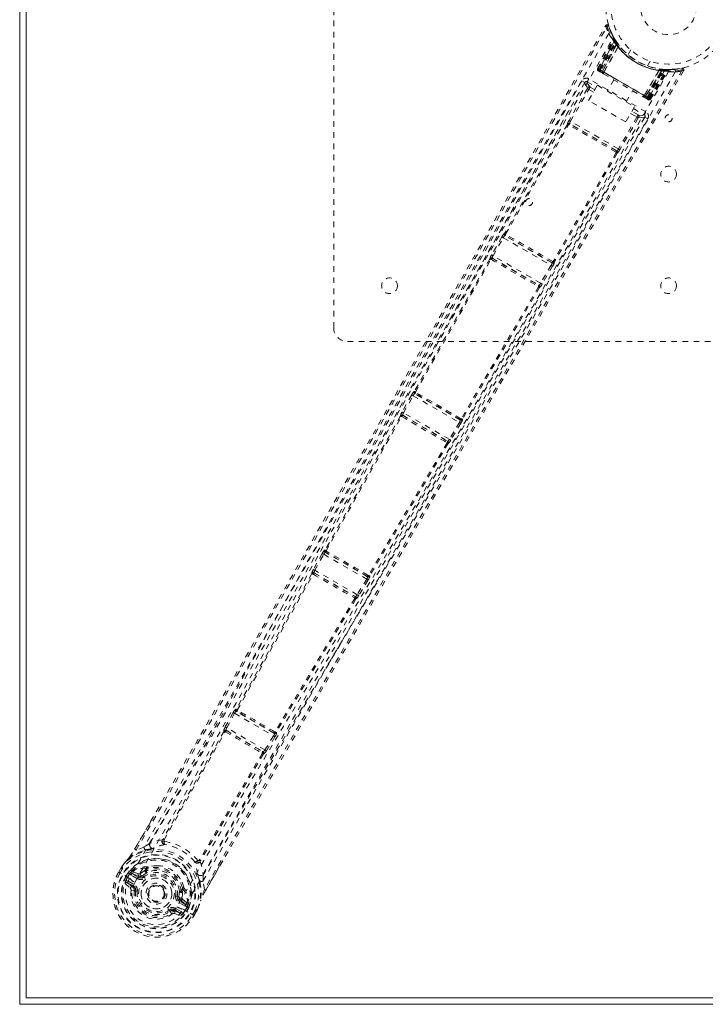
# Model space of a CAD drawing. Header units: inches. Extents: x 25.5 to 109, y 42.4 to 78.2.
# Tile 1 of 6: x 25.5 to 37.8, y 42.4 to 60.1. Entities that reach past the tile are written whole.
import ezdxf

# ---------------------------------------------------------------- set-up
doc = ezdxf.new("R2010")
doc.units = ezdxf.units.IN
doc.header["$MEASUREMENT"] = 0
doc.linetypes.add('SLD-Dashed', pattern=[0.075, 0.05, -0.025])
doc.linetypes.add('SLD-Solid', pattern=[0])

msp = doc.modelspace()

# ---------------------------------------------------------------- linework, layer by layer
at = {"color": 7, "linetype": 'SLD-Solid', "lineweight": 15}
for p, q in [((25.504, 42.416), (25.504, 78.166)), ((25.622, 42.534), (25.622, 78.048)), ((25.622, 78.048), (25.622, 42.534)), ((108.886, 42.534), (25.622, 42.534)), ((25.622, 42.534), (108.886, 42.534)), ((109.004, 42.416), (25.504, 42.416))]:
    msp.add_line(p, q, dxfattribs=at)
at = {"color": 7, "linetype": 'SLD-Dashed', "lineweight": 0}
for p, q in [((31.129, 54.541), (31.129, 66.041)), ((35.857, 59.182), (36.142, 59.717)), ((35.869, 59.175), (36.15, 59.703)), ((36.162, 59.688), (35.883, 59.163)), ((35.885, 59.166), (36.16, 59.685)), ((35.891, 59.163), (36.169, 59.646)), ((35.902, 59.156), (36.178, 59.633)), ((36.149, 59.732), (36.141, 59.746)), ((36.15, 59.703), (36.142, 59.717)), ((36.152, 59.726), (36.144, 59.739)), ((36.2, 59.651), (36.16, 59.714)), ((36.202, 59.62), (36.16, 59.685)), ((36.189, 59.616), (36.213, 59.633)), ((36.194, 59.66), (36.193, 59.662)), ((36.201, 59.65), (36.2, 59.651)), ((36.202, 59.648), (36.201, 59.65)), ((36.189, 59.616), (35.919, 59.147)), ((35.942, 59.133), (36.202, 59.62)), ((36.203, 59.619), (35.944, 59.132)), ((35.967, 59.118), (36.225, 59.575)), ((36.227, 59.571), (35.97, 59.117)), ((36.202, 59.62), (36.203, 59.619)), ((36.227, 59.571), (36.225, 59.575)), ((36.244, 59.592), (36.24, 59.597)), ((36.45, 59.516), (36.402, 59.432)), ((36.748, 59.232), (36.797, 59.316)), ((35.857, 59.182), (35.869, 59.175)), ((35.902, 59.156), (35.869, 59.175)), ((35.885, 59.166), (35.942, 59.133)), ((36.77, 58.655), (35.891, 59.163)), ((35.896, 59.126), (35.943, 59.099)), ((35.902, 59.156), (36.759, 58.662)), ((36.743, 58.671), (35.919, 59.147)), ((35.944, 59.132), (35.942, 59.133)), ((35.967, 59.118), (35.97, 59.117)), ((36.691, 58.7), (36.956, 59.15)), ((36.961, 59.15), (36.694, 58.699)), ((36.718, 58.685), (37.01, 59.153)), ((37.011, 59.153), (36.719, 58.685)), ((36.743, 58.671), (37.014, 59.14)), ((36.759, 58.662), (37.035, 59.138)), ((37.05, 59.137), (36.77, 58.655)), ((36.774, 58.648), (37.089, 59.152)), ((36.777, 58.651), (37.088, 59.149)), ((36.793, 58.642), (37.109, 59.149)), ((36.804, 58.635), (37.126, 59.149)), ((36.961, 59.15), (36.956, 59.15)), ((36.986, 59.174), (37.02, 59.171)), ((37.01, 59.153), (37.011, 59.153)), ((37.088, 59.149), (37.011, 59.153)), ((37.017, 59.169), (37.014, 59.14)), ((37.035, 59.167), (37.037, 59.167)), ((37.039, 59.167), (37.037, 59.167)), ((37.114, 59.163), (37.039, 59.167)), ((37.052, 59.166), (37.05, 59.137)), ((37.106, 59.164), (37.227, 59.168)), ((37.126, 59.149), (37.109, 59.149)), ((37.15, 59.164), (37.135, 59.163)), ((37.253, 59.17), (37.229, 59.166)), ((37.235, 59.169), (37.366, 59.189)), ((37.398, 59.144), (37.373, 59.159)), ((35.629, 58.935), (35.577, 58.964)), ((35.628, 58.932), (35.627, 58.931)), ((35.636, 58.943), (35.629, 58.935)), ((35.636, 58.943), (35.63, 58.935)), ((35.67, 58.946), (35.834, 58.851)), ((36.723, 58.407), (35.7, 58.998)), ((36.147, 58.981), (36.031, 58.78)), ((35.674, 58.825), (35.346, 58.253)), ((35.372, 58.238), (35.7, 58.81)), ((35.696, 58.611), (35.853, 58.883)), ((35.783, 58.762), (35.7, 58.81)), ((35.806, 58.801), (35.721, 58.85)), ((35.853, 58.883), (36.519, 58.498)), ((36.369, 58.585), (36.485, 58.786)), ((36.362, 58.226), (35.696, 58.611)), ((36.689, 58.668), (36.736, 58.641)), ((36.691, 58.7), (36.694, 58.699)), ((36.719, 58.685), (36.718, 58.685)), ((36.719, 58.685), (36.777, 58.651)), ((36.804, 58.635), (36.77, 58.655)), ((36.793, 58.642), (36.804, 58.635)), ((36.519, 58.498), (36.362, 58.226)), ((36.584, 58.352), (36.472, 58.417)), ((36.5, 58.466), (36.693, 58.355)), ((36.229, 57.743), (35.372, 58.238)), ((36.561, 58.314), (36.229, 57.743)), ((36.586, 58.299), (36.255, 57.728)), ((36.449, 58.378), (36.561, 58.314)), ((36.702, 58.311), (36.702, 58.312)), ((36.704, 58.315), (36.707, 58.325)), ((36.704, 58.314), (36.708, 58.324)), ((36.756, 58.284), (36.704, 58.314)), ((35.316, 58.183), (34.189, 56.228)), ((34.208, 56.216), (35.334, 58.172)), ((35.316, 58.184), (35.316, 58.183)), ((35.357, 58.195), (35.356, 58.195)), ((36.2, 57.708), (35.356, 58.195)), ((36.2, 57.708), (36.199, 57.708)), ((36.191, 57.678), (35.06, 55.724)), ((36.21, 57.667), (35.08, 55.714)), ((36.21, 57.667), (36.21, 57.667)), ((34.142, 56.167), (33.959, 55.845)), ((33.985, 55.83), (34.168, 56.152)), ((34.168, 56.152), (35.025, 55.657)), ((34.189, 56.228), (34.185, 56.228)), ((34.196, 56.188), (34.2, 56.187)), ((35.041, 55.7), (34.196, 56.188)), ((34.204, 56.186), (34.204, 56.186)), ((33.929, 55.774), (32.574, 53.398)), ((32.593, 53.385), (33.947, 55.763)), ((33.928, 55.776), (33.929, 55.774)), ((33.97, 55.786), (33.969, 55.787)), ((33.969, 55.787), (34.808, 55.303)), ((33.974, 55.783), (33.973, 55.783)), ((34.837, 55.338), (33.985, 55.83)), ((35.025, 55.657), (34.837, 55.338)), ((35.051, 55.642), (34.863, 55.322)), ((35.036, 55.705), (35.036, 55.705)), ((35.039, 55.703), (35.041, 55.7)), ((35.08, 55.714), (35.082, 55.71)), ((34.798, 55.272), (33.416, 52.91)), ((34.817, 55.262), (33.436, 52.9)), ((34.802, 55.305), (34.802, 55.305)), ((34.808, 55.303), (34.806, 55.303)), ((34.819, 55.262), (34.817, 55.262)), ((42.879, 54.291), (31.379, 54.291)), ((32.526, 53.336), (32.355, 53.028)), ((32.381, 53.014), (32.552, 53.321)), ((32.552, 53.321), (33.381, 52.843)), ((32.574, 53.398), (32.569, 53.398)), ((32.58, 53.357), (32.585, 53.357)), ((33.398, 52.885), (32.58, 53.357)), ((32.589, 53.356), (32.589, 53.355)), ((32.325, 52.958), (30.975, 50.554)), ((30.993, 50.542), (32.344, 52.945)), ((32.324, 52.959), (32.325, 52.958)), ((32.366, 52.969), (32.365, 52.971)), ((32.365, 52.971), (33.171, 52.506)), ((32.37, 52.967), (32.37, 52.967)), ((33.2, 52.54), (32.381, 53.014)), ((33.381, 52.843), (33.2, 52.54)), ((33.407, 52.828), (33.226, 52.525)), ((33.392, 52.892), (33.392, 52.892)), ((33.396, 52.889), (33.398, 52.885)), ((33.436, 52.9), (33.439, 52.896)), ((33.16, 52.474), (31.753, 50.103)), ((33.18, 52.464), (31.774, 50.093)), ((33.165, 52.508), (33.165, 52.508)), ((33.171, 52.506), (33.169, 52.506)), ((33.181, 52.464), (33.18, 52.464)), ((30.925, 50.493), (30.767, 50.206)), ((30.793, 50.192), (30.951, 50.479)), ((30.951, 50.479), (31.72, 50.035)), ((30.975, 50.554), (30.967, 50.555)), ((30.979, 50.515), (30.986, 50.514)), ((31.737, 50.077), (30.979, 50.515)), ((30.738, 50.136), (30.74, 50.134)), ((30.781, 50.146), (30.779, 50.148)), ((30.779, 50.148), (31.519, 49.721)), ((31.55, 49.755), (30.793, 50.192)), ((31.72, 50.035), (31.55, 49.755)), ((31.746, 50.019), (31.576, 49.739)), ((31.733, 50.083), (31.737, 50.077)), ((31.774, 50.093), (31.778, 50.087)), ((31.519, 49.721), (31.517, 49.721)), ((31.53, 49.679), (31.527, 49.68)), ((29.327, 47.644), (29.187, 47.385)), ((29.383, 47.702), (29.372, 47.704)), ((29.383, 47.664), (29.394, 47.662)), ((30.067, 47.27), (29.383, 47.664)), ((29.404, 47.682), (29.404, 47.682)), ((29.213, 47.371), (29.353, 47.63)), ((29.353, 47.63), (30.051, 47.226)), ((29.164, 47.31), (28.071, 45.378)), ((28.09, 45.364), (29.183, 47.296)), ((29.161, 47.313), (29.164, 47.31)), ((29.187, 47.385), (29.174, 47.36)), ((29.191, 47.298), (29.191, 47.298)), ((29.205, 47.322), (29.202, 47.325)), ((29.202, 47.325), (29.863, 46.943)), ((29.897, 46.975), (29.213, 47.371)), ((30.099, 47.289), (30.107, 47.28)), ((30.051, 47.226), (29.897, 46.975)), ((30.077, 47.211), (29.923, 46.96)), ((30.059, 47.278), (30.067, 47.27)), ((29.863, 46.943), (29.859, 46.944)), ((29.923, 46.96), (29.907, 46.936)), ((29.848, 46.912), (28.721, 44.999)), ((29.869, 46.902), (28.742, 44.99)), ((29.874, 46.902), (29.869, 46.902)), ((27.563, 45.195), (27.85, 45.693)), ((28.059, 45.364), (28.059, 45.364)), ((28.09, 45.364), (28.089, 45.363)), ((27.73, 45.233), (27.589, 45.181)), ((28.72, 44.999), (28.721, 44.999)), ((27.277, 44.786), (27.316, 44.853)), ((27.318, 44.853), (27.278, 44.785)), ((27.342, 44.838), (27.303, 44.772)), ((27.316, 44.853), (27.316, 44.853)), ((27.344, 44.895), (27.317, 44.852)), ((27.341, 44.893), (27.343, 44.897)), ((27.75, 44.819), (27.665, 44.761)), ((27.769, 44.852), (27.75, 44.819)), ((27.788, 44.838), (27.768, 44.805)), ((27.785, 44.871), (27.805, 44.881)), ((28.737, 44.973), (28.737, 44.973)), ((29.142, 44.986), (28.838, 44.459)), ((27.277, 44.786), (27.28, 44.784)), ((27.326, 44.758), (27.28, 44.784)), ((27.472, 44.673), (27.326, 44.758)), ((27.408, 44.711), (27.444, 44.773)), ((27.469, 44.757), (27.433, 44.696)), ((27.438, 44.693), (27.433, 44.696)), ((27.477, 44.759), (27.438, 44.693)), ((27.438, 44.693), (27.438, 44.693)), ((27.444, 44.773), (27.445, 44.774)), ((27.445, 44.774), (27.47, 44.758)), ((27.47, 44.758), (27.486, 44.779)), ((27.47, 44.758), (27.485, 44.772)), ((27.472, 44.673), (27.472, 44.673)), ((27.485, 44.772), (27.477, 44.759)), ((27.505, 44.79), (27.501, 44.789)), ((27.613, 44.667), (27.502, 44.732)), ((27.505, 44.79), (27.519, 44.795)), ((27.505, 44.79), (27.505, 44.79)), ((27.516, 44.758), (27.641, 44.715)), ((27.628, 44.693), (27.516, 44.758)), ((27.519, 44.795), (27.519, 44.795)), ((27.519, 44.795), (27.519, 44.795)), ((27.63, 44.755), (27.519, 44.795)), ((27.641, 44.715), (27.628, 44.693)), ((27.788, 44.778), (27.709, 44.723)), ((27.709, 44.723), (27.727, 44.7)), ((27.392, 44.578), (27.483, 44.498)), ((27.527, 44.518), (27.436, 44.594)), ((27.436, 44.594), (27.537, 44.536)), ((27.451, 44.62), (27.552, 44.562)), ((27.527, 44.518), (27.537, 44.536)), ((27.814, 44.47), (27.819, 44.478)), ((27.819, 44.478), (27.826, 44.491)), ((28.397, 44.442), (28.417, 44.475)), ((28.438, 44.466), (28.419, 44.433)), ((28.445, 44.512), (28.446, 44.489)), ((28.813, 44.475), (28.787, 44.623)), ((27.498, 44.458), (27.557, 44.45)), ((27.557, 44.45), (27.558, 44.458)), ((27.581, 44.447), (27.557, 44.45)), ((28.327, 44.353), (28.356, 44.349)), ((28.356, 44.349), (28.364, 44.445)), ((28.356, 44.349), (28.357, 44.327)), ((28.383, 44.286), (28.371, 44.265)), ((28.383, 44.286), (28.483, 44.2)), ((28.423, 44.297), (28.513, 44.22)), ((28.75, 44.284), (28.744, 44.267)), ((28.27, 44.089), (28.28, 44.107)), ((28.28, 44.107), (28.381, 44.049)), ((28.295, 44.133), (28.396, 44.075)), ((28.468, 44.174), (28.356, 44.239)), ((28.483, 44.2), (28.371, 44.265)), ((28.432, 44.119), (28.431, 44.119)), ((28.432, 44.119), (28.558, 44.047)), ((28.504, 44.166), (28.466, 44.1)), ((28.471, 44.097), (28.506, 44.159)), ((28.532, 44.145), (28.496, 44.082)), ((28.511, 44.18), (28.504, 44.166)), ((28.506, 44.16), (28.511, 44.18)), ((28.506, 44.16), (28.533, 44.146)), ((28.516, 44.207), (28.513, 44.22)), ((28.517, 44.202), (28.517, 44.207)), ((28.533, 44.146), (28.532, 44.145)), ((28.688, 44.115), (28.69, 44.119)), ((28.196, 44.082), (28.182, 44.101)), ((28.381, 44.049), (28.27, 44.089)), ((28.274, 44.041), (28.389, 44.002)), ((28.466, 44.1), (28.471, 44.097)), ((28.558, 44.047), (28.578, 44.035)), ((28.578, 44.035), (28.624, 44.008)), ((28.602, 44.022), (28.64, 44.089)), ((28.624, 44.008), (28.627, 44.007)), ((28.626, 44.007), (28.665, 44.076)), ((28.627, 44.007), (28.665, 44.074)), ((28.666, 44.074), (28.665, 44.074))]:
    msp.add_line(p, q, dxfattribs=at)
at = {"color": 7, "linetype": 'SLD-Dashed', "lineweight": 0, "flags": 128}
for points in [[(36.057, 59.81), (34.833, 57.696), (33.616, 55.579), (32.408, 53.459), (31.211, 51.335), (30.278, 49.664), (29.348, 47.993), (28.416, 46.328), (27.472, 44.673)], [(27.589, 45.181), (28.26, 46.336), (28.937, 47.509), (29.624, 48.704), (30.283, 49.854), (30.961, 51.04), (31.638, 52.227), (32.282, 53.357), (32.852, 54.359), (33.251, 55.06), (33.906, 56.211), (34.471, 57.204), (35.011, 58.151), (35.529, 59.062), (36.027, 59.937)], [(27.85, 45.693), (29.688, 48.875), (31.796, 52.565), (33.898, 56.258), (36.001, 59.951)], [(36.001, 59.951), (36.001, 59.951), (36.003, 59.95), (36.008, 59.947), (36.017, 59.942), (36.022, 59.939), (36.027, 59.936)], [(36.052, 59.944), (36.048, 59.951), (36.043, 59.957), (36.036, 59.962), (36.028, 59.965), (36.021, 59.965), (36.013, 59.963), (36.007, 59.959), (36.002, 59.953)], [(27.565, 44.6), (28.524, 46.281), (29.471, 47.974), (30.413, 49.672), (31.36, 51.37), (32.313, 53.067), (33.573, 55.284), (34.844, 57.498), (36.123, 59.708)], [(36.141, 59.746), (36.142, 59.745), (36.143, 59.744)], [(36.24, 59.597), (36.24, 59.596), (36.24, 59.594), (36.239, 59.591), (36.237, 59.588), (36.235, 59.585), (36.232, 59.582), (36.229, 59.578), (36.225, 59.575)], [(37.127, 59.129), (35.91, 57.017), (34.688, 54.909), (33.457, 52.808), (32.216, 50.715), (31.236, 49.076), (30.255, 47.441), (29.28, 45.805), (28.322, 44.163)], [(37.248, 59.122), (36.029, 57.006), (34.805, 54.893), (33.573, 52.787), (32.331, 50.688), (31.35, 49.044), (30.369, 47.404), (29.393, 45.764), (28.431, 44.119)], [(37.373, 59.159), (36.9, 58.352), (36.409, 57.513), (35.899, 56.643), (35.511, 55.98), (35.459, 55.892), (35.407, 55.803), (35.355, 55.714), (35.303, 55.625), (35.251, 55.536), (35.188, 55.429), (35.003, 55.112), (34.833, 54.823), (34.68, 54.561), (34.543, 54.327), (34.286, 53.889), (34.062, 53.505), (33.73, 52.938), (33.427, 52.421), (33.153, 51.953), (32.846, 51.428), (32.533, 50.893), (31.929, 49.858), (31.287, 48.756), (30.667, 47.691), (30.045, 46.617), (29.421, 45.534), (28.813, 44.475)], [(37.398, 59.144), (35.251, 55.477), (33.104, 51.809), (30.962, 48.139), (29.142, 44.986)], [(35.891, 59.163), (35.878, 59.17), (35.867, 59.176), (35.862, 59.179), (35.859, 59.181), (35.857, 59.182)], [(35.88, 59.135), (35.881, 59.135), (35.883, 59.134), (35.885, 59.132), (35.888, 59.131)], [(35.919, 59.147), (35.912, 59.151), (35.905, 59.154), (35.899, 59.158), (35.894, 59.161), (35.889, 59.163), (35.886, 59.165), (35.885, 59.166), (35.885, 59.166)], [(35.904, 59.121), (35.903, 59.122), (35.901, 59.123), (35.898, 59.125)], [(35.944, 59.132), (35.946, 59.131), (35.951, 59.128), (35.958, 59.123), (35.967, 59.118)], [(35.961, 59.089), (35.959, 59.092), (35.96, 59.099), (35.963, 59.109), (35.967, 59.118)], [(35.97, 59.117), (36.149, 59.014), (36.331, 58.909), (36.512, 58.804), (36.691, 58.7)], [(36.972, 59.174), (36.971, 59.174), (36.969, 59.173), (36.968, 59.171), (36.966, 59.168), (36.964, 59.164), (36.963, 59.16), (36.962, 59.155), (36.961, 59.15)], [(37.07, 59.165), (37.06, 59.165), (37.051, 59.164)], [(35.577, 58.964), (35.274, 58.433), (34.954, 57.871), (34.617, 57.278), (34.262, 56.655), (33.895, 56.01), (33.846, 55.923), (33.796, 55.836), (33.746, 55.748), (33.696, 55.66), (33.646, 55.571), (33.582, 55.46), (33.392, 55.125), (33.222, 54.827), (33.073, 54.566), (32.946, 54.342), (32.875, 54.218), (32.814, 54.109), (32.76, 54.015), (32.715, 53.936), (32.679, 53.872), (32.651, 53.823), (32.586, 53.71), (32.5, 53.558), (32.242, 53.104), (32.003, 52.686), (31.889, 52.486), (31.781, 52.295), (31.677, 52.114), (31.549, 51.888), (31.419, 51.66), (31.292, 51.438), (31.169, 51.221), (30.615, 50.249), (30.024, 49.216), (29.457, 48.227), (28.882, 47.225), (28.301, 46.217), (27.73, 45.233)], [(35.629, 58.935), (33.687, 55.522), (31.744, 52.11), (29.798, 48.701), (27.838, 45.3)], [(35.629, 58.935), (35.635, 58.898), (35.68, 58.839)], [(35.7, 58.998), (35.689, 58.978), (35.679, 58.962), (35.673, 58.95), (35.67, 58.946)], [(35.721, 58.85), (35.676, 58.909), (35.67, 58.946)], [(35.955, 59.092), (35.956, 59.092), (35.957, 59.091), (35.959, 59.09), (35.961, 59.089)], [(35.962, 59.088), (36.138, 58.987), (36.316, 58.884), (36.495, 58.78), (36.671, 58.679)], [(35.674, 58.825), (35.677, 58.824), (35.683, 58.82), (35.691, 58.815), (35.7, 58.81)], [(36.694, 58.699), (36.691, 58.694), (36.688, 58.69), (36.684, 58.686), (36.681, 58.683), (36.678, 58.68), (36.675, 58.679), (36.673, 58.678), (36.671, 58.679)], [(36.671, 58.679), (36.673, 58.677), (36.675, 58.676), (36.677, 58.675), (36.677, 58.675)], [(36.694, 58.699), (36.703, 58.694), (36.71, 58.69), (36.715, 58.687), (36.718, 58.685)], [(36.777, 58.651), (36.776, 58.651), (36.775, 58.652), (36.772, 58.654), (36.768, 58.656), (36.762, 58.659), (36.756, 58.663), (36.75, 58.667), (36.743, 58.671)], [(36.744, 58.637), (36.747, 58.635), (36.75, 58.633), (36.751, 58.632), (36.752, 58.632)], [(36.759, 58.662), (36.771, 58.654), (36.782, 58.648), (36.789, 58.644), (36.793, 58.642)], [(35.347, 58.439), (35.127, 58.054), (34.845, 57.558), (34.582, 57.096), (34.339, 56.668), (34.118, 56.281), (33.916, 55.926), (33.733, 55.604), (33.569, 55.315), (33.344, 54.92), (33.197, 54.662)], [(36.693, 58.355), (36.694, 58.356), (36.696, 58.36), (36.698, 58.365), (36.702, 58.371), (36.707, 58.379), (36.712, 58.388), (36.717, 58.397), (36.723, 58.407)], [(28.787, 44.623), (29.165, 45.28), (29.562, 45.968), (29.978, 46.687), (30.412, 47.436), (30.84, 48.172), (31.201, 48.792), (31.546, 49.384), (31.917, 50.019), (32.314, 50.698), (32.436, 50.906), (32.56, 51.118), (32.686, 51.334), (32.796, 51.522), (32.885, 51.675), (32.979, 51.835), (33.077, 52.002), (33.179, 52.177), (33.386, 52.53), (33.609, 52.91), (33.847, 53.317), (33.894, 53.397), (33.906, 53.417), (33.914, 53.432), (33.926, 53.452), (33.941, 53.477), (33.959, 53.508), (33.98, 53.544), (34.054, 53.67), (34.152, 53.837), (34.253, 54.01), (34.371, 54.212), (34.507, 54.444), (34.565, 54.543), (34.625, 54.646), (34.689, 54.754), (34.754, 54.866), (34.796, 54.938), (34.837, 55.007), (35.259, 55.727), (35.665, 56.421), (36.05, 57.079), (36.414, 57.7), (36.756, 58.284)], [(28.791, 44.749), (30.756, 48.147), (32.736, 51.538), (34.72, 54.926), (36.704, 58.314)], [(35.372, 58.238), (35.363, 58.243), (35.354, 58.248), (35.348, 58.251), (35.346, 58.253)], [(36.586, 58.299), (36.583, 58.3), (36.578, 58.304), (36.57, 58.308), (36.561, 58.314)], [(36.693, 58.355), (36.659, 58.342), (36.584, 58.352)], [(36.704, 58.314), (36.669, 58.301), (36.595, 58.311)], [(35.357, 58.195), (35.35, 58.197), (35.344, 58.198), (35.338, 58.197), (35.334, 58.194), (35.331, 58.189), (35.33, 58.184), (35.331, 58.178), (35.334, 58.172)], [(36.188, 57.685), (35.978, 57.806), (35.765, 57.929), (35.551, 58.052), (35.342, 58.173)], [(36.195, 57.71), (36.094, 57.769), (35.991, 57.828), (35.887, 57.888), (35.783, 57.948), (35.688, 58.003), (35.593, 58.058), (35.502, 58.111), (35.431, 58.152), (35.36, 58.192)], [(36.191, 57.678), (36.197, 57.678), (36.203, 57.68), (36.207, 57.683), (36.21, 57.688), (36.21, 57.693), (36.208, 57.699), (36.204, 57.704), (36.199, 57.708)], [(36.255, 57.728), (36.254, 57.728), (36.252, 57.729), (36.25, 57.731), (36.247, 57.733), (36.243, 57.735), (36.238, 57.737), (36.234, 57.74), (36.229, 57.743)], [(36.191, 57.678), (36.19, 57.682), (36.189, 57.683), (36.189, 57.684), (36.188, 57.685)], [(34.168, 56.152), (34.163, 56.155), (34.158, 56.158), (34.154, 56.16), (34.15, 56.162), (34.147, 56.164), (34.144, 56.165), (34.143, 56.166), (34.142, 56.167)], [(34.208, 56.216), (34.201, 56.216), (34.196, 56.214), (34.192, 56.211), (34.19, 56.207), (34.19, 56.201), (34.191, 56.196), (34.195, 56.191), (34.2, 56.187)], [(34.208, 56.216), (34.208, 56.213), (34.209, 56.211), (34.209, 56.21), (34.21, 56.21)], [(33.97, 55.786), (33.964, 55.788), (33.957, 55.789), (33.951, 55.788), (33.947, 55.785), (33.944, 55.78), (33.943, 55.774), (33.944, 55.769), (33.947, 55.763)], [(33.955, 55.764), (33.954, 55.764), (33.953, 55.764), (33.951, 55.764), (33.947, 55.763)], [(33.961, 55.843), (33.953, 55.834), (33.951, 55.831)], [(33.985, 55.83), (33.975, 55.835), (33.967, 55.84), (33.961, 55.843), (33.959, 55.845)], [(35.051, 55.642), (35.05, 55.643), (35.048, 55.644), (35.046, 55.645), (35.042, 55.647), (35.039, 55.649), (35.034, 55.652), (35.03, 55.654), (35.025, 55.657)], [(35.039, 55.703), (35.045, 55.701), (35.051, 55.7), (35.057, 55.701), (35.061, 55.704), (35.064, 55.708), (35.064, 55.713), (35.063, 55.718), (35.06, 55.724)], [(35.053, 55.723), (35.054, 55.722), (35.055, 55.722), (35.057, 55.722), (35.06, 55.724)], [(34.798, 55.272), (34.797, 55.276), (34.796, 55.277), (34.796, 55.278), (34.795, 55.279)], [(34.798, 55.272), (34.804, 55.272), (34.81, 55.274), (34.815, 55.277), (34.817, 55.282), (34.817, 55.288), (34.816, 55.293), (34.812, 55.299), (34.806, 55.303)], [(34.863, 55.322), (34.861, 55.324), (34.855, 55.327), (34.846, 55.332), (34.837, 55.338)], [(34.855, 55.309), (34.857, 55.313), (34.861, 55.324)], [(32.552, 53.321), (32.548, 53.324), (32.543, 53.327), (32.539, 53.329), (32.535, 53.331), (32.532, 53.333), (32.529, 53.335), (32.527, 53.336), (32.526, 53.336)], [(32.593, 53.386), (32.586, 53.385), (32.581, 53.384), (32.577, 53.38), (32.575, 53.376), (32.575, 53.371), (32.576, 53.366), (32.58, 53.361), (32.585, 53.357)], [(32.593, 53.386), (32.593, 53.382), (32.594, 53.38), (32.594, 53.38), (32.595, 53.379)], [(32.366, 52.969), (32.36, 52.972), (32.353, 52.973), (32.347, 52.971), (32.343, 52.968), (32.34, 52.963), (32.339, 52.958), (32.34, 52.952), (32.344, 52.945)], [(32.351, 52.947), (32.35, 52.947), (32.349, 52.947), (32.347, 52.947), (32.344, 52.945)], [(32.357, 53.027), (32.348, 53.016), (32.346, 53.011)], [(32.381, 53.014), (32.372, 53.019), (32.363, 53.023), (32.357, 53.027), (32.355, 53.028)], [(33.407, 52.828), (33.406, 52.828), (33.404, 52.829), (33.402, 52.831), (33.398, 52.833), (33.395, 52.835), (33.39, 52.838), (33.386, 52.84), (33.381, 52.843)], [(33.396, 52.889), (33.402, 52.887), (33.408, 52.886), (33.413, 52.887), (33.417, 52.89), (33.42, 52.894), (33.421, 52.899), (33.42, 52.904), (33.416, 52.91)], [(33.41, 52.909), (33.41, 52.908), (33.411, 52.908), (33.413, 52.908), (33.416, 52.91)], [(33.16, 52.474), (33.16, 52.478), (33.159, 52.48), (33.158, 52.481), (33.157, 52.481)], [(33.16, 52.474), (33.167, 52.474), (33.173, 52.476), (33.177, 52.48), (33.18, 52.485), (33.18, 52.49), (33.178, 52.496), (33.175, 52.501), (33.169, 52.506)], [(33.226, 52.525), (33.223, 52.527), (33.218, 52.53), (33.209, 52.535), (33.2, 52.54)], [(33.216, 52.509), (33.218, 52.514), (33.224, 52.526)], [(30.951, 50.479), (30.946, 50.481), (30.941, 50.484), (30.937, 50.486), (30.933, 50.488), (30.93, 50.49), (30.927, 50.492), (30.926, 50.493), (30.925, 50.493)], [(30.993, 50.542), (30.987, 50.542), (30.982, 50.54), (30.978, 50.537), (30.975, 50.533), (30.975, 50.528), (30.977, 50.523), (30.981, 50.518), (30.986, 50.514)], [(30.74, 50.134), (30.061, 48.918), (29.383, 47.702)], [(29.402, 47.689), (30.08, 48.904), (30.759, 50.121)], [(30.781, 50.146), (30.774, 50.149), (30.768, 50.149), (30.762, 50.148), (30.757, 50.145), (30.754, 50.14), (30.754, 50.134), (30.755, 50.128), (30.759, 50.121)], [(30.769, 50.205), (30.761, 50.193), (30.759, 50.189)], [(30.766, 50.123), (30.765, 50.123), (30.764, 50.123), (30.762, 50.123), (30.759, 50.121)], [(30.793, 50.192), (30.784, 50.197), (30.776, 50.201), (30.77, 50.205), (30.767, 50.206)], [(31.746, 50.019), (31.745, 50.02), (31.743, 50.021), (31.74, 50.022), (31.737, 50.024), (31.733, 50.027), (31.729, 50.029), (31.725, 50.032), (31.72, 50.035)], [(31.733, 50.083), (31.739, 50.08), (31.745, 50.079), (31.75, 50.08), (31.754, 50.083), (31.757, 50.087), (31.758, 50.092), (31.756, 50.097), (31.753, 50.103)], [(31.747, 50.102), (31.747, 50.101), (31.748, 50.101), (31.75, 50.101), (31.753, 50.103)], [(31.576, 49.739), (31.573, 49.741), (31.567, 49.745), (31.559, 49.75), (31.55, 49.755)], [(31.507, 49.69), (30.792, 48.493), (30.078, 47.298)], [(31.527, 49.68), (30.813, 48.484), (30.099, 47.289)], [(31.507, 49.689), (31.514, 49.689), (31.52, 49.691), (31.524, 49.695), (31.527, 49.7), (31.528, 49.706), (31.526, 49.711), (31.522, 49.717), (31.517, 49.721)], [(31.565, 49.723), (31.568, 49.727), (31.574, 49.741)], [(29.353, 47.63), (29.348, 47.632), (29.344, 47.635), (29.34, 47.637), (29.336, 47.639), (29.333, 47.641), (29.33, 47.642), (29.328, 47.643), (29.327, 47.644)], [(29.402, 47.689), (29.396, 47.689), (29.391, 47.687), (29.387, 47.684), (29.384, 47.68), (29.384, 47.675), (29.386, 47.67), (29.389, 47.666), (29.394, 47.662)], [(29.205, 47.322), (29.198, 47.324), (29.192, 47.325), (29.186, 47.323), (29.181, 47.32), (29.178, 47.315), (29.178, 47.309), (29.179, 47.303), (29.183, 47.296)], [(29.191, 47.298), (29.19, 47.298), (29.189, 47.298), (29.186, 47.298), (29.183, 47.296)], [(29.213, 47.371), (29.204, 47.375), (29.196, 47.38), (29.19, 47.383), (29.187, 47.385)], [(30.059, 47.278), (30.065, 47.276), (30.07, 47.275), (30.076, 47.276), (30.079, 47.279), (30.082, 47.283), (30.082, 47.288), (30.081, 47.293), (30.078, 47.298)], [(30.071, 47.297), (30.072, 47.297), (30.073, 47.297), (30.075, 47.297), (30.078, 47.298)], [(30.077, 47.211), (30.076, 47.212), (30.074, 47.213), (30.071, 47.214), (30.068, 47.216), (30.064, 47.218), (30.06, 47.221), (30.056, 47.224), (30.051, 47.226)], [(29.848, 46.912), (29.855, 46.912), (29.861, 46.914), (29.866, 46.918), (29.869, 46.923), (29.87, 46.928), (29.868, 46.934), (29.865, 46.94), (29.859, 46.944)], [(29.923, 46.96), (29.92, 46.962), (29.914, 46.965), (29.906, 46.97), (29.897, 46.975)], [(29.848, 46.912), (29.848, 46.916), (29.847, 46.918), (29.846, 46.919), (29.845, 46.92)], [(27.854, 45.691), (27.731, 45.481), (27.565, 45.195)], [(28.059, 45.364), (27.946, 45.339), (27.838, 45.3)], [(28.059, 45.364), (28.055, 45.354), (28.055, 45.344), (28.057, 45.336), (28.063, 45.33), (28.07, 45.326), (28.079, 45.326), (28.088, 45.33), (28.097, 45.336)], [(27.451, 45.026), (27.598, 45.12), (27.747, 45.176)], [(27.471, 45.053), (27.502, 45.097), (27.563, 45.195)], [(27.563, 45.195), (27.563, 45.196), (27.564, 45.195), (27.567, 45.194), (27.57, 45.193), (27.573, 45.191), (27.578, 45.188), (27.583, 45.185), (27.589, 45.181)], [(27.873, 45.205), (27.886, 45.208), (27.894, 45.211)], [(27.341, 44.893), (27.396, 44.964), (27.444, 45.017)], [(27.451, 45.026), (27.4, 44.97), (27.343, 44.897)], [(27.444, 45.017), (27.457, 45.033), (27.471, 45.053)], [(27.451, 45.026), (27.447, 45.022), (27.444, 45.017)], [(28.693, 44.992), (28.692, 44.981), (28.694, 44.971), (28.698, 44.964), (28.705, 44.959), (28.713, 44.957), (28.721, 44.959), (28.73, 44.965), (28.737, 44.973)], [(27.342, 44.838), (27.336, 44.841), (27.331, 44.845), (27.326, 44.848), (27.322, 44.85), (27.319, 44.852), (27.317, 44.853), (27.316, 44.853), (27.316, 44.853)], [(27.343, 44.897), (27.344, 44.898), (27.345, 44.898), (27.345, 44.897), (27.345, 44.895), (27.341, 44.887), (27.34, 44.884), (27.34, 44.882), (27.341, 44.881), (27.343, 44.878), (27.344, 44.876), (27.345, 44.875), (27.345, 44.873), (27.343, 44.866), (27.341, 44.861), (27.341, 44.857), (27.343, 44.848), (27.343, 44.843), (27.342, 44.838)], [(27.769, 44.852), (27.784, 44.87), (27.785, 44.871)], [(27.966, 44.899), (27.905, 44.9), (27.805, 44.881)], [(28.737, 44.973), (28.771, 44.862), (28.791, 44.749)], [(28.837, 44.46), (28.975, 44.702), (29.094, 44.91), (29.139, 44.988)], [(27.303, 44.772), (27.297, 44.775), (27.292, 44.778), (27.287, 44.781), (27.283, 44.783), (27.28, 44.785), (27.277, 44.786), (27.277, 44.786), (27.277, 44.786)], [(27.47, 44.758), (27.47, 44.758), (27.47, 44.758)], [(27.502, 44.732), (27.487, 44.744), (27.477, 44.759)], [(27.516, 44.758), (27.516, 44.757), (27.515, 44.756), (27.514, 44.753), (27.512, 44.75), (27.51, 44.746), (27.507, 44.742), (27.504, 44.737), (27.502, 44.732)], [(27.613, 44.667), (27.616, 44.672), (27.619, 44.677), (27.621, 44.682), (27.624, 44.685), (27.626, 44.689), (27.627, 44.691), (27.628, 44.693), (27.628, 44.693)], [(27.665, 44.761), (27.645, 44.753), (27.63, 44.755)], [(27.745, 44.676), (27.741, 44.68), (27.738, 44.685), (27.735, 44.689), (27.732, 44.692), (27.73, 44.695), (27.728, 44.698), (27.727, 44.699), (27.727, 44.7)], [(28.445, 44.512), (28.411, 44.608), (28.38, 44.66)], [(28.692, 44.732), (28.688, 44.745), (28.686, 44.753)], [(27.405, 44.626), (27.429, 44.628), (27.451, 44.62)], [(27.451, 44.62), (27.449, 44.615), (27.446, 44.61), (27.443, 44.606), (27.441, 44.602), (27.439, 44.599), (27.438, 44.596), (27.437, 44.595), (27.436, 44.594)], [(27.565, 44.6), (27.531, 44.527), (27.513, 44.448), (27.514, 44.367), (27.531, 44.286), (27.564, 44.21), (27.612, 44.14), (27.671, 44.08), (27.741, 44.031), (27.818, 43.995), (27.9, 43.974), (27.984, 43.967), (28.067, 43.977), (28.146, 44.002), (28.216, 44.043), (28.276, 44.097), (28.322, 44.163)], [(27.552, 44.562), (27.549, 44.557), (27.547, 44.552), (27.544, 44.548), (27.542, 44.544), (27.54, 44.54), (27.539, 44.538), (27.538, 44.536), (27.537, 44.536)], [(28.446, 44.489), (28.446, 44.488), (28.438, 44.466)], [(28.73, 44.609), (28.756, 44.452), (28.748, 44.277)], [(28.838, 44.459), (28.839, 44.459), (28.838, 44.46), (28.836, 44.461), (28.833, 44.463), (28.829, 44.465), (28.824, 44.468), (28.819, 44.471), (28.813, 44.475)], [(27.611, 44.444), (27.605, 44.444), (27.6, 44.445), (27.595, 44.446), (27.59, 44.446), (27.586, 44.447), (27.584, 44.447), (27.582, 44.447), (27.581, 44.447)], [(28.297, 44.357), (28.303, 44.356), (28.309, 44.355), (28.314, 44.355), (28.318, 44.354), (28.322, 44.354), (28.325, 44.353), (28.326, 44.353), (28.327, 44.353)], [(28.419, 44.433), (28.418, 44.385), (28.411, 44.33)], [(28.411, 44.33), (28.414, 44.309), (28.423, 44.297)], [(28.163, 44.125), (28.167, 44.12), (28.17, 44.116), (28.173, 44.112), (28.176, 44.108), (28.178, 44.105), (28.18, 44.103), (28.181, 44.101), (28.182, 44.101)], [(28.295, 44.133), (28.292, 44.128), (28.289, 44.123), (28.287, 44.119), (28.284, 44.115), (28.283, 44.112), (28.281, 44.109), (28.28, 44.108), (28.28, 44.107)], [(28.356, 44.239), (28.359, 44.244), (28.362, 44.248), (28.364, 44.253), (28.366, 44.257), (28.368, 44.26), (28.37, 44.262), (28.371, 44.264), (28.371, 44.265)], [(28.468, 44.174), (28.471, 44.179), (28.473, 44.184), (28.476, 44.188), (28.478, 44.192), (28.48, 44.195), (28.481, 44.198), (28.482, 44.199), (28.483, 44.2)], [(28.504, 44.166), (28.485, 44.167), (28.468, 44.174)], [(28.506, 44.16), (28.506, 44.16), (28.506, 44.159)], [(28.64, 44.089), (28.643, 44.092), (28.656, 44.098), (28.66, 44.101), (28.663, 44.105), (28.666, 44.108), (28.668, 44.109), (28.669, 44.11), (28.673, 44.109), (28.677, 44.108), (28.678, 44.108), (28.68, 44.109), (28.682, 44.112), (28.688, 44.12), (28.689, 44.121), (28.689, 44.121), (28.69, 44.121), (28.69, 44.119)], [(28.688, 44.115), (28.721, 44.198), (28.744, 44.267)], [(28.69, 44.119), (28.724, 44.205), (28.748, 44.277)], [(28.744, 44.267), (28.746, 44.272), (28.748, 44.277)], [(28.381, 44.049), (28.381, 44.049), (28.382, 44.051), (28.384, 44.053), (28.385, 44.057), (28.388, 44.061), (28.39, 44.065), (28.393, 44.07), (28.396, 44.075)], [(28.396, 44.075), (28.414, 44.059), (28.424, 44.038)], [(28.626, 44.007), (28.624, 44.008), (28.621, 44.01), (28.617, 44.012), (28.612, 44.015), (28.607, 44.018), (28.602, 44.022)], [(28.627, 44.007), (28.627, 44.006), (28.626, 44.007), (28.626, 44.007)], [(28.64, 44.089), (28.645, 44.086), (28.651, 44.083), (28.656, 44.08), (28.66, 44.078), (28.663, 44.076), (28.665, 44.075), (28.666, 44.074), (28.665, 44.074)]]:
    msp.add_lwpolyline(points, dxfattribs=at)
at = {"color": 7, "linetype": 'SLD-Dashed', "lineweight": 0}
for centre, radius in [((37.129, 60.291), 1.125), ((37.129, 60.291), 1.03), ((37.129, 60.291), 0.5), ((37.129, 58.291), 0.0625), ((37.129, 57.291), 0.141), ((34.629, 56.791), 0.0625), ((32.129, 55.291), 0.141), ((37.129, 55.291), 0.141), ((27.954, 44.4), 0.7), ((27.954, 44.4), 0.69), ((27.954, 44.4), 0.623), ((27.954, 44.4), 0.32), ((27.954, 44.4), 0.275), ((27.954, 44.4), 0.188), ((27.954, 44.4), 0.157), ((27.954, 44.4), 0.142), ((27.954, 44.4), 0.14), ((27.954, 44.4), 0.138)]:
    msp.add_circle(centre, radius, dxfattribs=at)
for centre, radius, start, end in [((36.027, 59.936), 0.03, 17.8327, 150.3447), ((37.128, 60.318), 1.185, 198.0246, 205.3566), ((35.586, 61.356), 1.486, 287.2328, 288.3888), ((37.128, 60.291), 1.157, 197.817, 282.1803), ((37.115, 60.285), 1.113, 197.9383, 205.3781), ((36.083, 59.795), 0.03, 25.924, 149.6766), ((37.23, 60.499), 1.361, 210.3882, 215.5328), ((37.129, 60.291), 1.128, 205.3372, 210.4636), ((36.152, 59.676), 0.043, 84.1895, 132.985), ((37.145, 60.319), 1.19, 210.8729, 269.1272), ((36.115, 59.732), 0.03, 331.9904, 28.8847), ((36.118, 59.731), 0.0278, 324.9491, 29.3747), ((36.931, 59.977), 0.831, 198.1876, 203.4923), ((36.123, 59.718), 0.0299, 331.9096, 29.6707), ((36.875, 60.145), 0.835, 209.6226, 211.1866), ((36.915, 59.968), 0.809, 199.0475, 204.4133), ((37.129, 60.291), 1.128, 210.4639, 269.5361), ((36.134, 59.699), 0.0299, 331.8071, 30.7266), ((37.142, 60.3), 1.144, 210.7979, 215.6508), ((36.142, 59.699), 0.0236, 321.9821, 25.2449), ((36.947, 59.978), 0.84, 200.4177, 205.4947), ((36.207, 59.606), 0.0549, 103.5961, 134.175), ((37.128, 60.29), 1.155, 213.8885, 266.1119), ((36.233, 59.571), 0.0832, 111.4108, 131.4094), ((37.128, 60.29), 1.155, 214.6405, 265.3588), ((36.176, 59.634), 0.0297, 331.4903, 34.4541), ((36.177, 59.633), 0.0297, 331.4755, 34.5405), ((37.128, 60.29), 1.155, 215.661, 264.339), ((36.878, 59.93), 0.744, 204.7635, 208.543), ((36.21, 59.601), 0.0345, 298.962, 345.1308), ((37.11, 60.259), 1.12, 217.9112, 262.0887), ((35.883, 59.168), 0.03, 151.9915, 239.9938), ((35.962, 59.2), 0.104, 190.7157, 216.0555), ((35.895, 59.161), 0.03, 151.9627, 239.977), ((35.998, 59.313), 0.21, 232.329, 238.9893), ((35.911, 59.152), 0.03, 151.9262, 239.9405), ((35.915, 59.153), 0.0334, 157.6531, 238.9816), ((36.5, 58.808), 0.691, 149.8128, 152.2147), ((36.297, 58.92), 0.442, 149.086, 152.8444), ((35.969, 59.119), 0.0299, 151.8048, 239.8077), ((35.97, 59.118), 0.0299, 151.794, 239.8129), ((35.997, 59.094), 0.0354, 139.2673, 189.2369), ((36.991, 59.151), 0.0345, 134.8629, 181.0459), ((36.942, 59.889), 0.739, 271.4463, 275.2503), ((37.129, 60.291), 1.128, 262.0331, 265.3538), ((37.035, 59.137), 0.0297, 85.4631, 148.5243), ((37.036, 59.137), 0.0297, 85.538, 148.523), ((36.948, 59.982), 0.844, 274.5195, 279.569), ((37.129, 60.29), 1.127, 264.313, 269.2401), ((36.966, 59.154), 0.0703, 347.3278, 11.0532), ((36.956, 59.941), 0.807, 275.5775, 280.9614), ((36.956, 59.959), 0.828, 276.4981, 281.8226), ((37.129, 60.192), 1.028, 266.5872, 271.2092), ((37.113, 59.134), 0.0299, 89.2727, 148.1963), ((37.113, 59.135), 0.0281, 88.4199, 151.1703), ((37.135, 59.133), 0.0299, 90.3279, 148.0947), ((37.129, 60.291), 1.127, 269.5361, 274.6627), ((37.085, 59.138), 0.043, 347.0504, 35.7823), ((37.148, 59.136), 0.0272, 90.027, 152.6165), ((37.13, 59.777), 0.614, 269.4346, 270.4758), ((37.151, 59.134), 0.03, 91.1157, 148.0085), ((37.258, 60.484), 1.362, 264.4702, 269.6089), ((37.131, 60.271), 1.108, 274.6023, 281.891), ((37.222, 59.137), 0.03, 330.3169, 94.0852), ((37.152, 60.306), 1.187, 274.6491, 281.9691), ((37.373, 59.159), 0.03, 329.6578, 102.1671), ((37.234, 59.145), 0.139, 6.0004, 18.3855), ((35.655, 58.92), 0.09, 60.0122, 150.356), ((35.655, 58.923), 0.0277, 56.8915, 132.2631), ((35.636, 58.85), 0.0454, 326.8039, 345.9237), ((35.706, 58.824), 0.03, 60.4192, 150.0208), ((35.479, 58.953), 0.263, 327.2263, 337.0261), ((36.658, 58.712), 0.0354, 290.7642, 340.7257), ((36.692, 58.701), 0.0299, 240.1853, 328.2075), ((36.693, 58.7), 0.0299, 240.1885, 328.2043), ((36.358, 58.884), 0.44, 327.1485, 330.9223), ((36.748, 58.692), 0.0498, 246.4561, 305.623), ((36.751, 58.667), 0.03, 240.0632, 328.0676), ((36.01, 59.083), 0.859, 328.6648, 330.5967), ((36.844, 58.818), 0.205, 241.0507, 247.9566), ((36.767, 58.658), 0.03, 240.0316, 328.0299), ((36.767, 58.735), 0.104, 263.9477, 289.2766), ((35.189, 59.557), 1.821, 329.4325, 330.2756), ((36.779, 58.651), 0.03, 240.008, 328.0019), ((36.678, 58.329), 0.09, 329.646, 59.9855), ((35.499, 58.145), 0.187, 144.823, 167.9814), ((35.428, 58.193), 0.0715, 141.4748, 178.5984), ((36.833, 58.169), 0.309, 143.6948, 152.0564), ((36.569, 58.326), 0.03, 329.9819, 59.5782), ((36.62, 58.283), 0.0372, 131.9486, 155.3256), ((36.681, 58.33), 0.0276, 347.5433, 63.153), ((35.342, 58.169), 0.0301, 61.3746, 149.9408), ((35.342, 58.168), 0.0301, 61.3918, 149.9228), ((35.453, 58.384), 0.243, 235.5865, 240.6976), ((35.339, 58.167), 0.00678, 65.3993, 133.7863), ((35.373, 58.162), 0.0324, 112.0787, 160.1069), ((35.371, 58.212), 0.0227, 230.917, 242.356), ((36.163, 57.706), 0.0324, 319.8812, 7.9355), ((36.208, 57.73), 0.0232, 237.7927, 248.9441), ((36.184, 57.682), 0.0301, 330.0791, 58.6055), ((36.163, 57.769), 0.0713, 301.3375, 338.5779), ((36.184, 57.682), 0.0301, 330.0716, 58.6191), ((36.085, 57.807), 0.187, 312.022, 335.1753), ((36.311, 57.881), 0.236, 239.2281, 244.482), ((34.327, 56.082), 0.204, 134.0751, 155.3112), ((34.24, 56.124), 0.0775, 124.1619, 158.2701), ((34.211, 56.214), 0.0301, 150.6316, 239.5066), ((34.216, 56.213), 0.0301, 150.627, 239.4891), ((34.287, 56.36), 0.164, 233.5981, 241.2102), ((34.193, 56.168), 0.0211, 59.3122, 69.7615), ((34.234, 56.191), 0.0306, 141.2113, 189.0427), ((17.913, 27.008), 33.417, 59.1766, 60.8233), ((17.244, 25.849), 34.78, 59.1978, 60.8021), ((34.128, 55.729), 0.205, 145.5523, 166.7068), ((33.954, 55.761), 0.0301, 60.5036, 150.1899), ((33.955, 55.759), 0.0301, 60.51, 150.1898), ((34.018, 55.892), 0.147, 233.0019, 241.4716), ((33.986, 55.752), 0.0335, 112.4464, 159.7077), ((51.43, 85.062), 34.114, 239.1853, 240.8147), ((34.048, 55.783), 0.0788, 143.2854, 176.9749), ((33.985, 55.804), 0.0237, 230.404, 240.6411), ((51.169, 84.609), 33.565, 239.1833, 240.8166), ((34.964, 55.705), 0.0775, 321.7244, 355.8451), ((35.025, 55.734), 0.0306, 290.9494, 338.7932), ((35.025, 55.687), 0.0213, 50.2925, 60.6182), ((35.054, 55.729), 0.0301, 240.5131, 329.3677), ((35.056, 55.726), 0.0301, 240.4973, 329.3669), ((34.884, 55.76), 0.204, 324.6868, 345.9262), ((35.145, 55.864), 0.163, 238.787, 246.4127), ((34.769, 55.3), 0.0334, 320.2863, 7.5668), ((34.874, 55.397), 0.147, 238.5154, 247.0114), ((34.814, 55.325), 0.0237, 239.3542, 249.6167), ((34.791, 55.277), 0.0301, 329.8139, 59.4869), ((34.765, 55.369), 0.0787, 303.0071, 336.7273), ((34.793, 55.277), 0.0301, 329.808, 59.4977), ((34.678, 55.411), 0.205, 313.2938, 334.4433), ((31.379, 54.541), 0.25, 180, 270), ((32.723, 53.246), 0.216, 135.4493, 155.4448), ((32.628, 53.292), 0.0814, 126.2955, 158.613), ((32.595, 53.383), 0.0301, 151.0411, 239.5531), ((32.601, 53.383), 0.0301, 151.0574, 239.5246), ((32.644, 53.484), 0.111, 230.7489, 242.1502), ((32.578, 53.338), 0.0209, 59.2948, 69.676), ((32.619, 53.36), 0.0306, 141.5658, 188.3432), ((16.295, 24.206), 33.395, 59.2041, 60.7959), ((15.52, 22.863), 34.968, 59.2297, 60.771), ((32.532, 52.909), 0.214, 146.1754, 166.456), ((32.35, 52.944), 0.0301, 60.4776, 150.6303), ((32.351, 52.943), 0.0301, 60.482, 150.635), ((32.392, 53.038), 0.104, 230.2138, 242.412), ((32.384, 52.935), 0.0351, 114.0154, 159.6808), ((49.748, 82.148), 33.991, 239.2156, 240.7844), ((32.447, 52.966), 0.0822, 144.3036, 176.5653), ((32.382, 52.988), 0.0246, 230.5085, 240.7061), ((49.584, 81.864), 33.636, 239.2181, 240.7819), ((33.317, 52.894), 0.0814, 321.3831, 353.7032), ((33.381, 52.92), 0.0306, 291.6531, 338.433), ((33.382, 52.873), 0.021, 50.3424, 60.6736), ((33.41, 52.916), 0.0301, 240.4734, 328.9397), ((33.413, 52.911), 0.0301, 240.4499, 328.9568), ((33.23, 52.953), 0.216, 324.5565, 344.5492), ((33.475, 53.004), 0.111, 237.8432, 249.2613), ((33.13, 52.504), 0.0351, 320.3268, 5.982), ((33.216, 52.562), 0.104, 237.5778, 249.7951), ((33.178, 52.529), 0.0245, 239.2734, 249.4979), ((33.154, 52.48), 0.0301, 329.368, 59.5172), ((33.125, 52.574), 0.0821, 303.4082, 335.7186), ((33.155, 52.48), 0.0301, 329.3665, 59.5249), ((33.034, 52.619), 0.214, 313.5427, 333.825), ((31.106, 50.413), 0.198, 134.4418, 156.2843), ((31.021, 50.453), 0.0749, 124.6943, 159.9422), ((30.994, 50.541), 0.0301, 151.4981, 239.5023), ((31.001, 50.54), 0.0301, 151.5467, 239.4767), ((31.033, 50.62), 0.0881, 228.2116, 242.9666), ((30.977, 50.491), 0.0245, 59.6923, 68.7615), ((31.02, 50.516), 0.0313, 142.3176, 186.7796), ((14.668, 21.388), 33.385, 59.266, 60.734), ((30.999, 50.54), 0.00596, 165.8134, 234.3002), ((13.818, 19.915), 35.109, 59.2924, 60.7078), ((30.926, 50.099), 0.192, 146.0944, 168.8405), ((30.765, 50.122), 0.0301, 60.5539, 151.1114), ((30.766, 50.12), 0.0301, 60.5767, 151.1081), ((30.797, 50.197), 0.0846, 227.7292, 243.177), ((30.802, 50.109), 0.038, 116.4305, 159.1815), ((48.083, 79.265), 33.899, 239.28, 240.7199), ((30.854, 50.148), 0.0743, 144.2802, 180.3272), ((30.798, 50.167), 0.0278, 231.0227, 240.6969), ((47.996, 79.114), 33.698, 239.2857, 240.7143), ((31.663, 50.083), 0.0749, 320.0535, 355.3162), ((31.718, 50.114), 0.0313, 293.22, 337.6785), ((31.718, 50.064), 0.0243, 51.1759, 60.3284), ((31.748, 50.109), 0.0301, 240.5289, 328.4553), ((31.752, 50.103), 0.0301, 240.5066, 328.4911), ((31.586, 50.137), 0.198, 323.7073, 345.5639), ((31.801, 50.177), 0.0882, 237.0382, 251.7817), ((31.482, 49.785), 0.0743, 299.6674, 335.7211), ((31.475, 49.721), 0.038, 320.8071, 3.5774), ((31.5, 49.691), 0.00679, 344.3744, 54.5592), ((31.553, 49.76), 0.0847, 236.8319, 252.2645), ((31.526, 49.745), 0.0255, 238.8772, 249.3815), ((31.501, 49.695), 0.0301, 328.885, 59.4316), ((31.504, 49.695), 0.0301, 328.8875, 59.4496), ((31.404, 49.824), 0.192, 311.1577, 333.9091), ((29.466, 47.588), 0.149, 128.942, 158.1535), ((29.409, 47.612), 0.0582, 116.2348, 162.4606), ((29.398, 47.69), 0.0301, 151.7991, 239.2228), ((29.41, 47.688), 0.0301, 151.8996, 239.1987), ((29.438, 47.759), 0.0786, 226.0192, 243.0737), ((29.385, 47.639), 0.0251, 59.3645, 68.4983), ((29.431, 47.662), 0.0331, 142.9475, 183.6154), ((13.025, 18.542), 33.406, 59.3487, 60.6516), ((29.408, 47.687), 0.00599, 166.9912, 233.8658), ((11.994, 16.759), 35.488, 59.3769, 60.6204), ((29.243, 47.314), 0.0828, 146.9437, 180.9373), ((29.187, 47.299), 0.0301, 60.8698, 151.4332), ((29.19, 47.295), 0.0301, 60.9053, 151.442), ((29.217, 47.365), 0.0768, 225.6069, 243.1186), ((29.23, 47.282), 0.0426, 120.0937, 158.629), ((46.491, 76.509), 33.95, 239.3629, 240.6385), ((29.26, 47.335), 0.0589, 142.9805, 189.8338), ((29.223, 47.345), 0.0294, 231.1948, 241.1021), ((46.423, 76.39), 33.785, 239.3681, 240.6323), ((30.041, 47.31), 0.0331, 296.389, 337.0338), ((30.074, 47.305), 0.0301, 240.8052, 328.1044), ((30.121, 47.364), 0.0785, 236.9156, 253.9984), ((30.008, 47.266), 0.0583, 317.544, 3.759), ((30.042, 47.257), 0.0277, 51.9008, 60.1788), ((30.081, 47.296), 0.0301, 240.7696, 328.2001), ((29.959, 47.303), 0.149, 321.8507, 351.0514), ((29.812, 46.946), 0.0426, 321.3868, 359.8961), ((29.871, 46.975), 0.0333, 239.4474, 248.204), ((29.844, 46.918), 0.0301, 328.555, 59.0965), ((29.843, 46.998), 0.0589, 290.1696, 337.0073), ((29.848, 46.917), 0.0301, 328.5762, 59.1324), ((29.833, 46.974), 0.0829, 299.0869, 333.0385), ((29.89, 46.976), 0.0768, 236.8838, 254.3986), ((28.113, 45.337), 0.0608, 153.3081, 258.15), ((28.044, 45.39), 0.0299, 299.4752, 334.3744), ((28.124, 45.43), 0.0745, 224.2282, 242.2166), ((28.114, 45.355), 0.026, 163.3864, 228.5585), ((27.954, 44.4), 0.788, 339.1184, 140.8816), ((24.683, 47.627), 3.799, 316.7773, 319.9155), ((24.931, 46.829), 3.099, 325.0391, 328.2115), ((31.39, 39.48), 6.819, 121.4014, 122.4653), ((28.668, 45.473), 0.968, 194.3559, 197.8285), ((28.292, 43.049), 2.196, 100.98, 104.3674), ((27.892, 45.271), 0.0608, 152.1697, 271.9517), ((28.267, 44.409), 0.885, 100.8584, 114.9888), ((28.182, 45.312), 0.0883, 164.2814, 202.8795), ((27.946, 44.385), 0.963, 39.0622, 80.9475), ((27.98, 44.445), 0.841, 38.2527, 81.7505), ((27.954, 44.4), 0.753, 335.5816, 144.4204), ((27.954, 44.4), 0.632, 336.2978, 143.7019), ((27.954, 44.4), 0.602, 336.4998, 139.3934), ((28.63, 45.054), 0.0884, 277.1397, 315.7021), ((28.702, 45.015), 0.0249, 249.8156, 318.1775), ((28.76, 45.062), 0.0745, 237.7797, 255.786), ((28.765, 44.974), 0.0278, 144.3278, 181.8378), ((28.016, 44.455), 0.805, 147.0481, 150.3854), ((27.788, 44.398), 0.483, 87.9629, 125.8049), ((27.737, 44.419), 0.434, 85.8007, 120.1517), ((27.778, 44.807), 0.0305, 155.9451, 289.0206), ((27.803, 44.87), 0.0744, 223.7082, 241.8454), ((27.949, 44.391), 0.451, 6.3987, 113.6014), ((27.823, 44.904), 0.0746, 223.7622, 241.842), ((27.815, 44.822), 0.0317, 104.5922, 149.2728), ((27.956, 44.404), 0.41, 5.717, 114.3047), ((27.847, 44.87), 0.0441, 164.5979, 202.9639), ((27.938, 44.372), 0.498, 14.7111, 105.289), ((27.971, 44.429), 0.47, 29.428, 90.6377), ((28.686, 45.006), 0.0608, 221.8529, 326.6896), ((27.805, 44.676), 0.885, 5.0098, 19.1452), ((27.954, 44.4), 0.78, 150, 329.6863), ((27.954, 44.4), 0.78, 150.3208, 329.6784), ((27.954, 44.4), 0.75, 150.3208, 329.6791), ((27.954, 44.4), 0.629, 150.4094, 329.5861), ((27.954, 44.4), 0.599, 150.4095, 329.5861), ((27.952, 44.397), 0.554, 150.0504, 329.9568), ((27.954, 44.4), 0.593, 150.4056, 157.6091), ((27.738, 44.913), 0.358, 222.1141, 241.0947), ((27.569, 44.706), 0.107, 129.3656, 141.8279), ((27.531, 44.785), 0.0305, 172.2144, 240.9837), ((27.673, 44.77), 0.119, 239.999, 307.2265), ((27.656, 44.74), 0.03, 150.8912, 238.895), ((27.673, 44.77), 0.089, 240, 307.226), ((27.668, 44.773), 0.0648, 244.7411, 308.8627), ((27.694, 44.75), 0.031, 159.9992, 298.1916), ((27.954, 44.4), 0.275, 0.0002, 179.9998), ((27.954, 44.4), 0.376, 352.774, 127.226), ((27.954, 44.4), 0.346, 352.774, 127.2259), ((27.814, 44.816), 0.0466, 194.3474, 236.1368), ((28.74, 44.782), 0.0608, 208.0508, 327.825), ((26.615, 44.017), 2.197, 15.6341, 19.0209), ((21.601, 44.929), 7.193, 357.5626, 358.5711), ((27.596, 44.548), 0.206, 157.6622, 171.6513), ((27.421, 44.569), 0.0299, 58.0533, 162.1002), ((27.513, 44.492), 0.0301, 61.4585, 167.6147), ((27.453, 44.464), 0.0457, 352.6712, 48.5089), ((27.486, 44.459), 0.0717, 358.9562, 55.1608), ((27.493, 44.459), 0.089, 352.774, 60), ((27.493, 44.459), 0.119, 352.7735, 59.9996), ((27.954, 44.4), 0.157, 35.0098, 80.1679), ((28.389, 44.49), 0.0317, 330.7271, 15.4021), ((28.456, 44.538), 0.0745, 238.1505, 256.2445), ((28.414, 44.543), 0.0441, 277.0612, 315.3797), ((28.079, 44.222), 0.435, 359.8472, 34.1933), ((28.027, 44.253), 0.491, 354.6712, 31.7213), ((28.525, 45.559), 0.972, 282.1819, 285.637), ((32.382, 43.182), 3.796, 160.0843, 163.2247), ((31.351, 43.108), 2.854, 151.7264, 155.68), ((29.976, 43.776), 1.327, 149.0097, 157.4998), ((27.954, 44.4), 0.459, 172.774, 307.226), ((27.954, 44.4), 0.4, 172.774, 307.226), ((27.954, 44.4), 0.376, 172.774, 307.226), ((27.954, 44.4), 0.346, 172.774, 307.2259), ((27.954, 44.4), 0.275, 180.0001, 359.9999), ((28.415, 44.342), 0.119, 172.7741, 239.9991), ((28.415, 44.342), 0.089, 172.774, 240), ((28.387, 44.35), 0.031, 181.7523, 320.0613), ((28.411, 44.333), 0.0542, 186.2123, 239.3902), ((28.394, 44.451), 0.0305, 190.9417, 324.0421), ((28.385, 44.486), 0.0463, 243.6889, 285.7304), ((28.398, 44.312), 0.03, 241.098, 329.1153), ((28.437, 44.505), 0.0743, 238.1583, 256.3037), ((28.235, 44.03), 0.119, 60, 127.2265), ((28.235, 44.03), 0.089, 60, 127.226), ((28.518, 44.498), 0.389, 239.6777, 257.1689), ((28.498, 44.226), 0.0305, 239.0064, 307.7978), ((28.443, 44.211), 0.0744, 335.4152, 353.4069), ((28.297, 44.301), 0.432, 328.3137, 335.6381), ((27.959, 44.488), 0.819, 329.6456, 332.9262), ((28.239, 44.025), 0.0714, 64.7362, 127.1503), ((32.377, 47.22), 5.228, 216.8998, 217.5501), ((28.26, 43.998), 0.0456, 71.3973, 127.4272), ((28.254, 44.064), 0.0301, 312.381, 58.5441), ((28.367, 44.022), 0.0299, 317.8876, 61.9502), ((28.261, 44.164), 0.206, 308.3448, 322.3354), ((27.954, 44.4), 0.593, 322.3909, 329.5868)]:
    msp.add_arc(centre, radius, start, end, dxfattribs=at)

doc.saveas('drawing.dxf')
